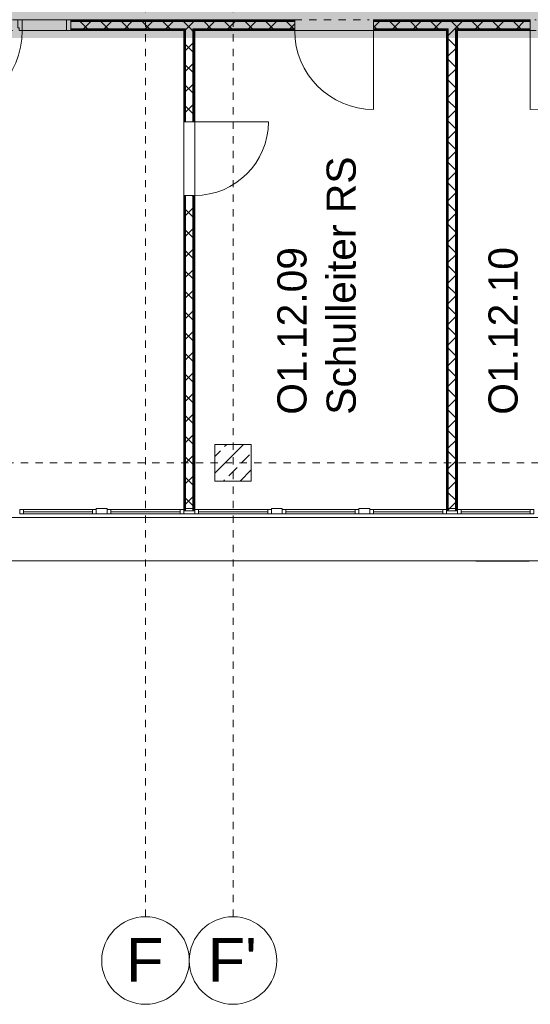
# Model space of a CAD drawing. Header units: metres. Extents: x -52 to 123, y -78 to 33.
# Tile 40 of 112: x 51.43 to 58.43, y -65.32 to -51.82. Entities that reach past the tile are written whole.
import ezdxf

# ---------------------------------------------------------------- set-up
doc = ezdxf.new("R2010")
doc.units = ezdxf.units.M
doc.linetypes.add('Rasterlinie', pattern=[0.019, 0.01, -0.003, 0.003, -0.003])
doc.linetypes.add('Über Schnittebene 1', pattern=[0.001, 0, -0.001])
for name, color, linetype, lineweight in [('A_Detailelemente', 7, 'Continuous', 9), ('A_Fassadenelemente', 7, 'Continuous', 9), ('A_Fassadenpfosten', 7, 'Continuous', 9), ('A_Fenster', 7, 'Continuous', 9), ('A_Geschossdecken', 7, 'Continuous', 9), ('A_Raster', 7, 'Continuous', 9), ('A_Räume_Beschriftung', 7, 'Continuous', 9), ('A_Tragwerksstützen_Stahlbeton', 7, 'Continuous', 9), ('A_Türen', 7, 'Continuous', 9), ('A_Türen_Rahmen', 7, 'Continuous', 9), ('A_Wände', 7, 'Continuous', 9), ('A_Wände_Schraffur', 7, 'Continuous', 18), ('Allgemeines Modell', 7, 'Continuous', 9)]:
    doc.layers.add(name, color=color, linetype=linetype, lineweight=lineweight)
doc.styles.add('Arial', font='arial.ttf', dxfattribs={"height": 0.6})
doc.styles.add('Arial_B', font='txt', dxfattribs={"height": 0.4})
pattern_1 = [(45, (1.421, 2.104), (-0.14142136, 0.14142136), []), (135, (1.421, 2.104), (-0.14142136, -0.14142136), [])]

# ---------------------------------------------------------------- blocks, each defined once
blk = doc.blocks.new('GSH_Fassade_Fenster_1flg - GSH_Fassade_Fenster_1flg-5999952-BS_Übersicht_O1_BRANDSCHUTZ')
at = {"layer": 'A_Fassadenelemente'}
for p, q in [((-0.525, 0.015), (-0.475, 0.015)), ((-0.525, -0.045), (-0.525, 0.015)), ((-0.475, 0.015), (0.475, 0.015)), ((-0.475, -0.045), (-0.475, 0.015)), ((0.525, 0.015), (0.475, 0.015)), ((0.475, -0.045), (0.475, 0.015)), ((0.525, -0.045), (0.525, 0.015)), ((-0.525, -0.045), (-0.475, -0.045)), ((0.475, -0.015), (-0.475, -0.015)), ((0.475, -0.045), (-0.475, -0.045)), ((0.525, -0.045), (0.475, -0.045))]:
    blk.add_line(p, q, dxfattribs=at)
blk = doc.blocks.new('Pfosten rechteckig - 150x75-1310572-BS_Übersicht_O1_BRANDSCHUTZ')
at = {"layer": 'A_Fassadenpfosten'}
for p, q in [((0.075, 0.06), (-0.075, 0.06)), ((-0.075, 0.06), (-0.075, -0.015)), ((0.075, 0.06), (0.075, -0.015)), ((-0.075, -0.015), (0.075, -0.015))]:
    blk.add_line(p, q, dxfattribs=at)
blk = doc.blocks.new('GSH_Tuer_I_1flg_SZ_OL_SL - 1800_1135x3000_2135_Voll-6395260-BS_Übersicht_O1_BRANDSCHUTZ')
at = {"layer": 'A_Türen'}
for p, q in [((0.9, 1.224), (0.9, 0.089)), ((-0.235, 0.089), (-0.9, 0.089))]:
    blk.add_line(p, q, dxfattribs=at)
at = {"layer": 'A_Türen', "linetype": 'Über Schnittebene 1'}
for p, q in [((-0.9, 0.089), (0.9, 0.089)), ((0.9, -0.061), (-0.9, -0.061))]:
    blk.add_line(p, q, dxfattribs=at)
at = {"layer": 'A_Türen'}
blk.add_arc((0.9, 0.089), 1.135, 90, 180, dxfattribs=at)
at = {"layer": 'A_Türen_Rahmen'}
for p, q in [((-0.84, 0.089), (-0.9, 0.089)), ((-0.84, -0.061), (-0.84, 0.089)), ((-0.235, 0.089), (-0.84, 0.089)), ((-0.195, 0.089), (-0.235, 0.089)), ((-0.235, 0.089), (-0.235, -0.061)), ((-0.195, 0.049), (-0.195, 0.089)), ((-0.175, 0.049), (-0.195, 0.049)), ((-0.175, -0.061), (-0.175, 0.049)), ((0.86, 0.049), (0.84, 0.049)), ((0.84, 0.049), (0.84, -0.061)), ((0.9, 0.089), (0.86, 0.089)), ((0.86, 0.089), (0.86, 0.049)), ((-0.9, -0.061), (-0.84, -0.061)), ((-0.84, -0.061), (-0.235, -0.061)), ((-0.235, -0.061), (-0.175, -0.061)), ((0.84, -0.061), (0.9, -0.061))]:
    blk.add_line(p, q, dxfattribs=at)
blk = doc.blocks.new('GSH_Tuer_I_1flg_SZ_OL - 1080x3000_2135_Voll-6395009-BS_Übersicht_O1_BRANDSCHUTZ')
at = {"layer": 'A_Türen', "linetype": 'Über Schnittebene 1'}
for p, q in [((-0.54, 0.061), (0.48, 0.061)), ((-0.54, -0.089), (0.54, -0.089))]:
    blk.add_line(p, q, dxfattribs=at)
at = {"layer": 'A_Türen'}
blk.add_line((0.54, -1.169), (0.54, -0.089), dxfattribs=at)
blk.add_arc((0.54, -0.089), 1.08, 180, 270, dxfattribs=at)
blk = doc.blocks.new('GSH_Tuer_I_1flg_SZ_OL - 1080x3000_2135_Voll-6395013-BS_Übersicht_O1_BRANDSCHUTZ')
at = {"layer": 'A_Türen'}
blk.add_line((0.54, 1.169), (0.54, 0.089), dxfattribs=at)
at = {"layer": 'A_Türen', "linetype": 'Über Schnittebene 1'}
for p, q in [((-0.54, 0.089), (0.54, 0.089)), ((-0.54, -0.061), (0.48, -0.061))]:
    blk.add_line(p, q, dxfattribs=at)
at = {"layer": 'A_Türen'}
blk.add_arc((0.54, 0.089), 1.08, 90, 180, dxfattribs=at)
blk = doc.blocks.new('GSH_Tuer_I_1flg_SZ - 1010x2135_Voll-4211570-BS_Übersicht_O1_BRANDSCHUTZ')
at = {"layer": 'A_Türen', "linetype": 'Über Schnittebene 1'}
for p, q in [((-0.505, 0.061), (0.505, 0.061)), ((-0.505, -0.089), (0.505, -0.089))]:
    blk.add_line(p, q, dxfattribs=at)
at = {"layer": 'A_Türen'}
blk.add_line((0.505, -1.099), (0.505, -0.089), dxfattribs=at)
blk.add_arc((0.505, -0.089), 1.01, 180, 270, dxfattribs=at)
blk = doc.blocks.new('Fensterbank1 - Fensterbank-6073046-BS_Übersicht_O1_BRANDSCHUTZ')
at = {"layer": 'A_Fenster'}
for p, q in [((74.126, -58.648), (37.031, -58.648)), ((36.956, -59.241), (74.156, -59.241))]:
    blk.add_line(p, q, dxfattribs=at)
blk = doc.blocks.new('Raster - 3_0mm_mit Kreis-376402-BS_Übersicht_O1_BRANDSCHUTZ')
at = {"layer": 'A_Raster'}
blk.add_circle((0, 0), 0.003, dxfattribs=at)

msp = doc.modelspace()

# ---------------------------------------------------------------- hatches: boundary and pattern name
at = {"layer": 'A_Detailelemente', "true_color": 0xebdb14}
msp.add_hatch(color=40, dxfattribs=at).paths.add_polyline_path([(61.006, -52.072), (82.581, -52.072), (82.581, -51.822), (29.481, -51.822), (29.481, -41.357), (29.581, -41.357), (29.581, -41.277), (28.706, -41.277), (28.706, -40.447), (20.232, -40.447), (20.232, -40.647), (28.526, -40.647), (28.526, -41.457), (29.231, -41.457), (29.231, -52.072), (61.006, -52.072)], flags=0)
at = {"layer": 'A_Detailelemente', "true_color": 0xc2e2c4}
msp.add_hatch(color=254, dxfattribs=at).paths.add_polyline_path([(65.631, -51.822), (82.581, -51.822), (82.581, -49.572), (74.506, -49.572), (74.504, -41.357), (70.581, -41.357), (70.581, -49.572), (32.131, -49.572), (32.131, -41.357), (29.481, -41.357), (29.481, -51.822), (65.011, -51.822)], flags=0)
at = {"layer": 'A_Tragwerksstützen_Stahlbeton'}
h = msp.add_hatch(dxfattribs=at)
h.set_pattern_fill('FP_3', color=256, style=0, pattern_type=2)
h.set_pattern_definition([(45, (1.421, 2.104), (-0.2283955, 0.2283955), []), (45, (1.649, 2.104), (-0.2283955, 0.2283955), [0.161, -0.081])])
h.paths.add_polyline_path([(54.606, -58.147), (54.606, -57.647), (54.106, -57.647), (54.106, -58.147)], flags=0)
at = {"layer": 'A_Wände_Schraffur', "lineweight": 9}
h = msp.add_hatch(dxfattribs=at)
h.set_pattern_fill('FP_2', color=256, style=0, pattern_type=2)
h.set_pattern_definition(pattern_1)
h.paths.add_polyline_path([(54.039, -51.947), (55.201, -51.947), (55.201, -51.847), (52.131, -51.847), (52.131, -51.947), (53.806, -51.947)], flags=0)
h.paths.add_polyline_path([(82.581, -51.947), (82.581, -51.847), (78.711, -51.847), (78.711, -51.947), (82.079, -51.947)], flags=0)
h.paths.add_polyline_path([(29.231, -51.947), (31.181, -51.947), (31.181, -51.847), (28.056, -51.847), (28.056, -51.947), (29.047, -51.947)], flags=0)
h.paths.add_polyline_path([(77.631, -51.947), (77.631, -51.847), (75.481, -51.847), (75.481, -51.947), (77.203, -51.947)], flags=0)
h.paths.add_polyline_path([(32.261, -51.947), (33.851, -51.947), (33.851, -51.847), (32.261, -51.847), (32.261, -51.901)], flags=0)
h.paths.add_polyline_path([(73.556, -51.947), (74.401, -51.947), (74.401, -51.847), (72.211, -51.847), (72.211, -51.947), (73.545, -51.947)], flags=0)
h.paths.add_polyline_path([(34.931, -51.947), (35.726, -51.947), (35.726, -51.847), (34.931, -51.847), (34.931, -51.937)], flags=0)
h.paths.add_polyline_path([(36.806, -51.947), (38.106, -51.947), (38.106, -51.847), (36.806, -51.847), (36.806, -51.901)], flags=0)
h.paths.add_polyline_path([(39.186, -51.947), (41.631, -51.947), (41.631, -51.847), (39.186, -51.847), (39.186, -51.912)], flags=0)
h.paths.add_polyline_path([(71.107, -51.947), (71.131, -51.947), (71.131, -51.847), (69.981, -51.847), (69.981, -51.947), (70.631, -51.947)], flags=0)
h.paths.add_polyline_path([(68.901, -51.947), (68.901, -51.847), (66.711, -51.847), (66.711, -51.947), (68.669, -51.947)], flags=0)
h.paths.add_polyline_path([(42.711, -51.947), (45.231, -51.947), (45.231, -51.847), (42.711, -51.847), (42.711, -51.916)], flags=0)
h.paths.add_polyline_path([(65.631, -51.947), (65.631, -51.847), (63.111, -51.847), (63.111, -51.947), (65.011, -51.947)], flags=0)
h.paths.add_polyline_path([(62.031, -51.947), (62.031, -51.847), (59.511, -51.847), (59.511, -51.947), (61.354, -51.947)], flags=0)
h.paths.add_polyline_path([(46.311, -51.947), (50.331, -51.947), (50.331, -51.847), (46.311, -51.847), (46.311, -51.93)], flags=0)
h.paths.add_polyline_path([(58.431, -51.947), (58.431, -51.847), (56.281, -51.847), (56.281, -51.947), (57.697, -51.947)], flags=0)
h = msp.add_hatch(dxfattribs=at)
h.set_pattern_fill('FP_2', color=256, style=0, pattern_type=2)
h.set_pattern_definition(pattern_1)
h.paths.add_polyline_path([(53.806, -58.554), (53.806, -54.232), (53.706, -54.232), (53.706, -58.554)], flags=0)
h.paths.add_polyline_path([(53.706, -53.222), (53.806, -53.222), (53.806, -51.947), (53.706, -51.947), (53.706, -53.118)], flags=0)
h = msp.add_hatch(dxfattribs=at)
h.set_pattern_fill('FP_2', color=256, style=0, pattern_type=2)
h.set_pattern_definition(pattern_1)
h.paths.add_polyline_path([(57.406, -58.554), (57.406, -51.947), (57.306, -51.947), (57.306, -58.554)], flags=0)

# ---------------------------------------------------------------- linework, layer by layer
at = {"layer": 'A_Geschossdecken'}
for p, q in [((56.281, -51.972), (55.201, -51.972)), ((53.681, -54.232), (53.681, -53.222)), ((53.831, -53.222), (53.831, -54.232))]:
    msp.add_line(p, q, dxfattribs=at)
at = {"layer": 'A_Raster', "linetype": 'Rasterlinie'}
for p, q in [((53.156, -64.12), (53.156, 31.557)), ((54.356, -64.12), (54.356, 31.557)), ((9.846, -57.897), (94.587, -57.897))]:
    msp.add_line(p, q, dxfattribs=at)
at = {"layer": 'A_Tragwerksstützen_Stahlbeton', "lineweight": 18}
for p, q in [((54.106, -58.147), (54.106, -57.647)), ((54.106, -57.647), (54.606, -57.647)), ((54.606, -58.147), (54.606, -57.647)), ((54.606, -58.147), (54.106, -58.147))]:
    msp.add_line(p, q, dxfattribs=at)
at = {"layer": 'A_Wände', "lineweight": 18}
for p, q in [((55.201, -51.822), (52.131, -51.822)), ((52.131, -51.822), (52.131, -51.972)), ((55.201, -51.822), (55.201, -51.972)), ((58.431, -51.822), (56.281, -51.822)), ((56.281, -51.822), (56.281, -51.972)), ((58.431, -51.822), (58.431, -51.972)), ((52.131, -51.972), (53.681, -51.972)), ((53.681, -51.972), (53.681, -53.222)), ((53.831, -51.972), (55.201, -51.972)), ((53.831, -53.222), (53.831, -51.972)), ((56.281, -51.972), (57.281, -51.972)), ((57.281, -58.554), (57.281, -51.972)), ((57.431, -51.972), (58.431, -51.972)), ((57.431, -51.972), (57.431, -58.554)), ((53.681, -53.222), (53.831, -53.222)), ((53.681, -58.554), (53.681, -54.232)), ((53.681, -54.232), (53.831, -54.232)), ((53.831, -58.554), (53.831, -54.232)), ((53.681, -58.554), (53.831, -58.554)), ((57.281, -58.554), (57.431, -58.554))]:
    msp.add_line(p, q, dxfattribs=at)
at = {"layer": 'A_Wände'}
for p, q in [((52.131, -51.834), (55.201, -51.834)), ((52.131, -51.847), (55.201, -51.847)), ((52.131, -51.947), (53.706, -51.947)), ((52.131, -51.959), (53.694, -51.959)), ((53.694, -53.222), (53.694, -51.959)), ((53.706, -53.222), (53.706, -51.947)), ((53.806, -51.947), (55.201, -51.947)), ((53.806, -53.222), (53.806, -51.947)), ((53.819, -51.959), (55.201, -51.959)), ((53.819, -53.222), (53.819, -51.959)), ((56.281, -51.834), (58.431, -51.834)), ((56.281, -51.847), (58.431, -51.847)), ((56.281, -51.947), (57.306, -51.947)), ((56.281, -51.959), (57.294, -51.959)), ((57.294, -58.554), (57.294, -51.959)), ((57.306, -58.554), (57.306, -51.947)), ((57.406, -51.947), (58.431, -51.947)), ((57.406, -58.554), (57.406, -51.947)), ((57.419, -51.959), (58.431, -51.959)), ((57.419, -58.554), (57.419, -51.959)), ((53.694, -58.554), (53.694, -54.232)), ((53.706, -58.554), (53.706, -54.232)), ((53.806, -58.554), (53.806, -54.232)), ((53.819, -58.554), (53.819, -54.232))]:
    msp.add_line(p, q, dxfattribs=at)
at = {"layer": 'Allgemeines Modell'}
for p, q in [((57.685, -59.239), (57.685, -59.247)), ((57.688, -59.247), (57.685, -59.247)), ((57.692, -59.247), (57.688, -59.247)), ((57.692, -59.239), (57.692, -59.247)), ((57.692, -59.239), (57.692, -59.247)), ((57.695, -59.247), (57.692, -59.247)), ((57.692, -59.247), (57.692, -59.247)), ((57.695, -59.239), (57.695, -59.247)), ((57.698, -59.247), (57.695, -59.247)), ((57.698, -59.239), (57.698, -59.247)), ((57.7, -59.247), (57.698, -59.247)), ((57.7, -59.239), (57.7, -59.247)), ((57.707, -59.247), (57.7, -59.247)), ((57.718, -59.247), (57.707, -59.247)), ((57.718, -59.239), (57.718, -59.247)), ((57.722, -59.247), (57.718, -59.247)), ((57.722, -59.239), (57.722, -59.247)), ((57.735, -59.247), (57.722, -59.247)), ((57.735, -59.239), (57.735, -59.247)), ((57.753, -59.247), (57.735, -59.247)), ((57.753, -59.239), (57.753, -59.247)), ((57.771, -59.247), (57.753, -59.247)), ((57.771, -59.239), (57.771, -59.247)), ((57.833, -59.247), (57.771, -59.247)), ((57.833, -59.239), (57.833, -59.247)), ((57.886, -59.247), (57.833, -59.247)), ((57.886, -59.239), (57.886, -59.247)), ((57.964, -59.247), (57.886, -59.247)), ((58.041, -59.247), (57.964, -59.247)), ((58.041, -59.239), (58.041, -59.247)), ((58.112, -59.247), (58.041, -59.247)), ((58.112, -59.239), (58.112, -59.247)), ((58.178, -59.247), (58.112, -59.247)), ((58.178, -59.239), (58.178, -59.247)), ((58.239, -59.247), (58.178, -59.247)), ((58.239, -59.239), (58.239, -59.247)), ((58.294, -59.247), (58.239, -59.247)), ((58.294, -59.239), (58.294, -59.247)), ((58.335, -59.247), (58.294, -59.247)), ((58.335, -59.239), (58.335, -59.247)), ((58.348, -59.247), (58.335, -59.247)), ((58.348, -59.239), (58.348, -59.247)), ((58.362, -59.247), (58.348, -59.247)), ((58.362, -59.239), (58.362, -59.247)), ((58.389, -59.247), (58.362, -59.247)), ((58.389, -59.239), (58.389, -59.247)), ((58.409, -59.247), (58.389, -59.247)), ((58.409, -59.239), (58.409, -59.247)), ((58.415, -59.247), (58.409, -59.247)), ((58.415, -59.247), (58.415, -59.239))]:
    msp.add_line(p, q, dxfattribs=at)

# ---------------------------------------------------------------- block references
at = {"layer": 'A_Fassadenelemente', "rotation": 180}
for p in [(51.956, -58.582), (53.156, -58.582), (54.356, -58.582), (55.556, -58.582), (56.756, -58.582), (57.956, -58.582)]:
    msp.add_blockref('GSH_Fassade_Fenster_1flg - GSH_Fassade_Fenster_1flg-5999952-BS_Übersicht_O1_BRANDSCHUTZ', p, dxfattribs=at)
at = {"layer": 'A_Fassadenpfosten', "extrusion": (0, 0, -1)}
for p in [(-52.556, -58.582), (-53.756, -58.582), (-54.956, -58.582), (-56.156, -58.582), (-57.356, -58.582)]:
    msp.add_blockref('Pfosten rechteckig - 150x75-1310572-BS_Übersicht_O1_BRANDSCHUTZ', p, dxfattribs=at)
at = {"layer": 'A_Fenster'}
msp.add_blockref('Fensterbank1 - Fensterbank-6073046-BS_Übersicht_O1_BRANDSCHUTZ', (0, 0), dxfattribs=at)
at = {"layer": 'A_Raster', "xscale": 199.9999999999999, "yscale": 199.9999999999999, "zscale": 199.9999999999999}
for p in [(53.156, -64.72), (54.356, -64.72)]:
    msp.add_blockref('Raster - 3_0mm_mit Kreis-376402-BS_Übersicht_O1_BRANDSCHUTZ', p, dxfattribs=at)
at = {"layer": 'A_Türen'}
for name, p, rotation in [('GSH_Tuer_I_1flg_SZ_OL_SL - 1800_1135x3000_2135_Voll-6395260-BS_Übersicht_O1_BRANDSCHUTZ', (51.231, -51.883), 180), ('GSH_Tuer_I_1flg_SZ_OL - 1080x3000_2135_Voll-6395013-BS_Übersicht_O1_BRANDSCHUTZ', (58.971, -51.883), 180), ('GSH_Tuer_I_1flg_SZ - 1010x2135_Voll-4211570-BS_Übersicht_O1_BRANDSCHUTZ', (53.742, -53.727), 89.99999999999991)]:
    msp.add_blockref(name, p, dxfattribs=dict(at, rotation=rotation))
msp.add_blockref('GSH_Tuer_I_1flg_SZ_OL - 1080x3000_2135_Voll-6395009-BS_Übersicht_O1_BRANDSCHUTZ', (55.741, -51.883), dxfattribs=at)

# ---------------------------------------------------------------- texts
at = {"layer": 'A_Raster', "char_height": 0.6, "attachment_point": 1, "style": 'Arial'}
for s, insert, width in [("F'", (54.01, -64.412), 0.81772), ('F', (52.889, -64.412), 0.62532)]:
    msp.add_mtext(s, dxfattribs=dict(at, insert=insert, width=width))
at = {"layer": 'A_Räume_Beschriftung', "char_height": 0.4, "attachment_point": 1, "rotation": 90, "style": 'Arial_B'}
for s, insert, width in [('Schulleiter RS', (55.638, -57.238), 4.68185), ('O1.12.09', (54.963, -57.238), 2.83797), ('O1.12.10', (57.857, -57.238), 2.83797)]:
    msp.add_mtext(s, dxfattribs=dict(at, insert=insert, width=width))

doc.saveas('drawing.dxf')
